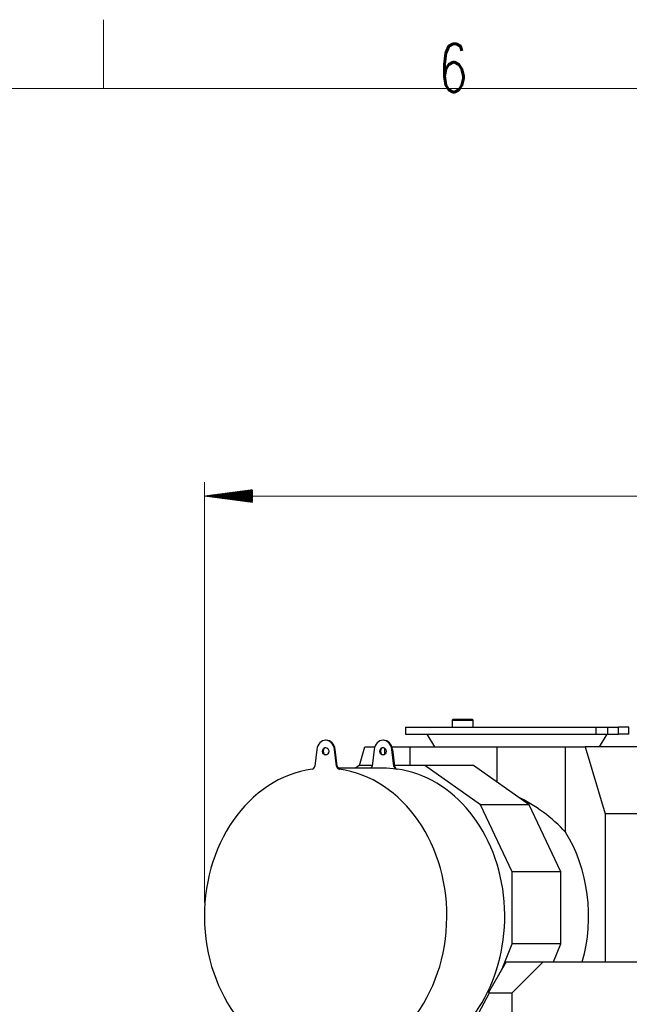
# Model space of a CAD drawing. Header units: inches. Extents: x 0 to 23760, y -13 to 16800.
# Tile 206 of 256: x 9636 to 11410, y 13935 to 16800. Entities that reach past the tile are written whole.
import ezdxf

# ---------------------------------------------------------------- set-up
doc = ezdxf.new("R2010")
doc.units = ezdxf.units.IN
for name, color, linetype, true_color in [('1', 7, 'Continuous', 0xffffff), ('210', 7, 'Continuous', 0xffffff), ('254', 7, 'Continuous', 0xffffff)]:
    doc.layers.add(name, color=color, linetype=linetype, true_color=true_color)
doc.styles.add('latin_extended', font='simplex.shx')

msp = doc.modelspace()

# ---------------------------------------------------------------- hatches: boundary and pattern name
at = {"layer": '254', "linetype": 'Continuous', "lineweight": 13}
h = msp.add_hatch(dxfattribs=at)
h.set_pattern_fill('ANSI31', color=3, scale=0.248, angle=360, style=0)
h.paths.add_polyline_path([(10174.051, 15413.977), (10314.051, 15432.408), (10314.051, 15395.546)], flags=0)

# ---------------------------------------------------------------- linework, layer by layer
at = {"layer": '1', "color": 2, "linetype": 'Continuous', "lineweight": 25}
for p, q in [((10897.302, 14763.86), (10895.302, 14761.86)), ((10895.302, 14761.86), (10904.981, 14761.86)), ((10895.302, 14761.86), (10895.302, 14741.596)), ((10906.339, 14763.86), (10897.302, 14763.86)), ((10904.981, 14761.86), (10955.602, 14761.86)), ((10953.602, 14763.86), (10906.339, 14763.86)), ((10955.602, 14761.86), (10953.602, 14763.86)), ((10955.602, 14741.596), (10955.602, 14761.86)), ((10758.63, 14741.595), (11312.865, 14741.595)), ((10758.63, 14741.595), (10758.63, 14721.595)), ((11312.865, 14741.595), (11313.611, 14741.595)), ((11313.611, 14741.595), (11347.397, 14741.595)), ((11347.397, 14741.595), (11377.972, 14741.595)), ((11347.397, 14721.595), (11347.397, 14741.595)), ((11377.972, 14741.595), (11378.522, 14741.595)), ((11408.63, 14741.595), (11378.522, 14741.595)), ((11408.63, 14721.595), (11408.63, 14741.595)), ((10528.416, 14703.577), (10526.696, 14703.577)), ((10695.327, 14703.577), (10693.606, 14703.577)), ((10758.63, 14721.595), (11312.865, 14721.595)), ((10821.375, 14721.595), (10843.63, 14683.814)), ((11312.865, 14721.595), (11313.611, 14721.595)), ((11313.611, 14721.595), (11347.397, 14721.595)), ((11323.63, 14683.814), (11345.884, 14721.595)), ((11347.397, 14721.595), (11377.972, 14721.595)), ((11377.972, 14721.595), (11378.522, 14721.595)), ((11408.63, 14721.595), (11378.522, 14721.595)), ((10500.771, 14676.307), (10494.843, 14627.89)), ((10558.548, 14627.89), (10552.621, 14676.307)), ((10560.269, 14627.89), (10554.341, 14676.307)), ((10624.729, 14629.507), (10640.921, 14683.814)), ((10640.921, 14683.814), (10669.386, 14683.814)), ((10667.682, 14676.307), (10661.754, 14627.89)), ((10698.651, 14662.461), (10698.651, 14680.691)), ((10725.459, 14627.89), (10719.531, 14676.307)), ((10719.548, 14683.814), (10773.085, 14683.814)), ((10721.252, 14676.307), (10727.18, 14627.89)), ((10773.085, 14683.814), (11025.975, 14683.814)), ((10773.085, 14629.508), (10773.085, 14683.814)), ((11025.975, 14683.814), (11224.553, 14683.814)), ((11025.975, 14580.836), (11025.975, 14683.814)), ((11224.553, 14683.814), (11282.283, 14683.814)), ((11224.553, 14435.821), (11224.553, 14683.814)), ((11511.14, 14683.814), (11282.283, 14683.814)), ((11282.283, 14683.814), (11340.23, 14489.459)), ((10693.606, 14622.077), (10562.766, 14622.077)), ((10623.904, 14629.51), (10613.356, 14622.075)), ((10661.954, 14629.51), (10623.904, 14629.51)), ((10815.322, 14629.51), (10726.979, 14629.51)), ((10977.204, 14515.413), (10815.322, 14629.51)), ((10956.915, 14629.51), (10815.322, 14629.51)), ((11118.798, 14515.413), (10956.915, 14629.51)), ((11069.321, 14320.637), (10977.204, 14515.413)), ((11118.798, 14515.413), (10977.204, 14515.413)), ((11210.914, 14320.637), (11118.798, 14515.413)), ((11545.039, 14489.459), (11340.23, 14489.459)), ((11340.23, 14489.459), (11340.23, 14058.364)), ((11210.914, 14320.637), (11069.321, 14320.637)), ((11069.321, 14111.385), (11069.321, 14320.637)), ((11210.914, 14111.385), (11210.914, 14320.637)), ((11042.093, 14043.044), (11069.321, 14111.385)), ((11210.914, 14111.385), (11069.321, 14111.385)), ((11189.789, 14058.36), (11210.914, 14111.385)), ((11051.936, 14058.36), (11000.828, 13969.255)), ((11045.864, 14050.136), (11028.662, 14017.783)), ((11046.902, 14049.584), (11045.864, 14050.136)), ((11051.936, 14058.36), (11159.452, 14058.36)), ((11069.452, 13968.36), (11159.452, 14058.36)), ((11159.452, 14058.36), (11456.452, 14058.36)), ((11002.105, 13967.836), (10963.452, 13895.142)), ((11000.828, 13969.255), (11001.444, 13968.36)), ((11001.444, 13968.36), (11002.105, 13967.836)), ((11001.444, 13968.36), (11069.452, 13968.36)), ((11069.452, 13717.371), (11069.452, 13968.36))]:
    msp.add_line(p, q, dxfattribs=at)
at = {"layer": '1', "color": 110, "linetype": 'Continuous', "lineweight": 13}
for p, q in [((11312.865, 14721.595), (11312.865, 14741.595)), ((11313.611, 14721.595), (11313.611, 14741.595)), ((11377.972, 14721.595), (11377.972, 14741.595)), ((11378.522, 14721.595), (11378.522, 14741.595)), ((10554.341, 14676.307), (10552.621, 14676.307)), ((10719.531, 14676.307), (10721.252, 14676.307)), ((10560.269, 14627.89), (10558.548, 14627.89)), ((10567.463, 14619.43), (10565.743, 14619.43)), ((10725.459, 14627.89), (10727.18, 14627.89)), ((10732.653, 14619.43), (10734.374, 14619.43))]:
    msp.add_line(p, q, dxfattribs=at)
at = {"layer": '1', "color": 2, "linetype": 'Continuous', "lineweight": 25}
for centre, major_axis, ratio, start_param, end_param in [((10526.696, 14671.577), (0, -32), 0.81915204, 1.71915435, 4.56403095), ((10528.416, 14671.577), (0, -32), 0.81915204, 1.71915435, 3.14159265), ((10693.606, 14671.577), (0, -32), 0.81915204, 1.71915435, 4.56403095), ((10695.327, 14671.577), (0, 32), 0.81915204, 4.86074701, 6.28318531), ((10528.416, 14671.577), (0, 11), 0.81915204, 0.0957204, 3.04587225), ((10695.327, 14671.577), (0, 11), 0.81915204, 0.0957204, 3.04587225), ((10526.696, 14191.577), (0, 430.5), 0.81915204, 0.11095348, 6.17223182), ((10486.742, 14629.368), (0, 10), 0.81915204, 3.25254614, 4.56403095), ((10566.65, 14629.368), (0, 10), 0.81915204, 1.71915435, 3.03063917), ((10568.37, 14629.368), (0, 10), 0.81915204, 1.71915435, 3.03063917), ((10653.652, 14629.368), (0, 10), 0.81915204, 3.89533763, 4.56403095), ((10693.606, 14191.577), (0, -430.5), 0.81915204, 3.03063917, 3.14159265), ((10733.56, 14629.368), (0, 10), 0.81915204, 1.71915435, 3.03063917), ((10735.281, 14629.368), (0, -10), 0.81915204, 4.86074701, 6.17223182), ((10695.327, 14191.577), (0, 430.5), 0.81915204, 3.45071785, 6.17223182), ((10842.046, 14191.577), (480.647, 0), 0.83918177, 0.65044095, 1.04500618), ((10961.611, 14191.577), (0, -403.35), 0.81915204, 1.2342064, 2.22123728)]:
    msp.add_ellipse(centre, major_axis=major_axis, ratio=ratio, start_param=start_param, end_param=end_param, dxfattribs=at)
for centre in [(10526.696, 14671.577), (10693.606, 14671.577)]:
    msp.add_ellipse(centre, major_axis=(0, 11), ratio=0.81915204, dxfattribs=at)
at = {"layer": '210', "color": 7, "linetype": 'Continuous', "lineweight": 18}
for p, q in [((9880, 16600), (9880, 16800)), ((200, 16600), (23560, 16600))]:
    msp.add_line(p, q, dxfattribs=at)
at = {"layer": '254', "color": 3, "linetype": 'Continuous', "lineweight": 13}
for p, q in [((10174.051, 14231.577), (10174.051, 15453.977)), ((10174.051, 15413.977), (13074.854, 15413.977))]:
    msp.add_line(p, q, dxfattribs=at)

# ---------------------------------------------------------------- texts
at = {"layer": '210', "color": 211, "linetype": 'Continuous', "lineweight": 18, "insert": (10855.328, 16589.303), "char_height": 140, "attachment_point": 7, "line_spacing_factor": 0.963855, "style": 'latin_extended'}
msp.add_mtext('\\W0.7067;6', dxfattribs=at)

doc.saveas('drawing.dxf')
